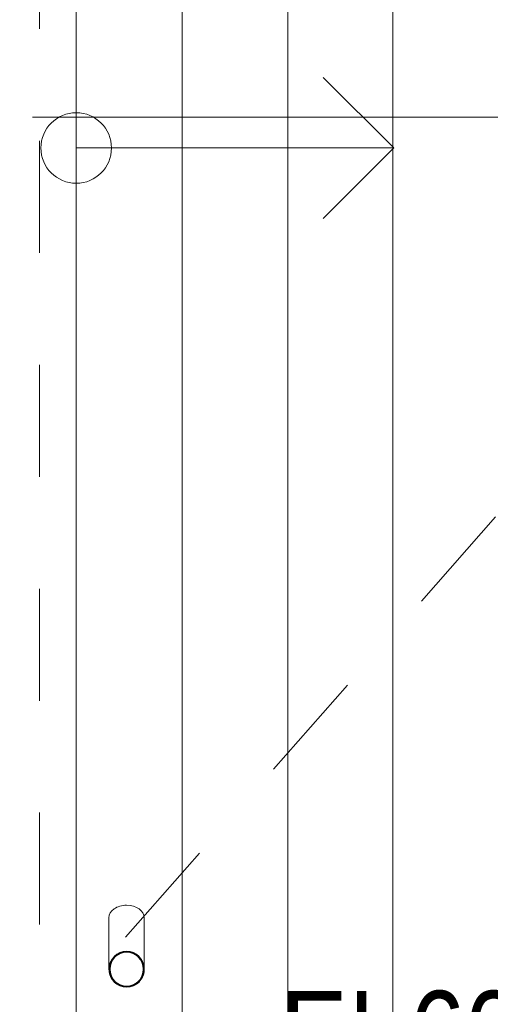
# Model space of a CAD drawing. Header units: millimetres. Extents: x -2180 to 54567, y -1945 to 22251.
# Tile 6 of 143: x 606 to 1940, y 7884 to 10677. Entities that reach past the tile are written whole.
import ezdxf

# ---------------------------------------------------------------- set-up
doc = ezdxf.new("R2010")
doc.units = ezdxf.units.MM
doc.linetypes.add('Grid Line 1_2_', pattern=[2222.5, 1270, -317.5, 317.5, -317.5])
doc.linetypes.add('IMPORT-Dash', pattern=[635, 317.5, -317.5])
for name, color, linetype, lineweight in [('_Beyond_', 7, 'Continuous', 9), ('Generic Models', 7, 'Continuous', 9), ('Generic Models-2', 7, 'Continuous', 25), ('Grids-1', 7, 'Grid Line 1_2_', 9), ('Stairs', 7, 'Continuous', 9), ('Up Arrows', 7, 'Continuous', 9)]:
    doc.layers.add(name, color=color, linetype=linetype, lineweight=lineweight)
doc.layers.add('Text Notes-1', color=1, linetype='Continuous', lineweight=9, true_color=0xff0000)
doc.layers.add('Trapp_punktiir', color=9, linetype='IMPORT-Dash', lineweight=9, true_color=0x808080)
doc.styles.add('Swis721 Cn BT_I', font='swissci.ttf', dxfattribs={"height": 250})

# ---------------------------------------------------------------- blocks, each defined once
blk = doc.blocks.new('Cast-In-Place Stair - ___-853713-1 Korruse põrandate plaan')
at = {"layer": '_Beyond_'}
blk.add_line((1663.5, 12866.1), (1663.5, 7854.3), dxfattribs=at)
blk = doc.blocks.new('Cast-In-Place Stair - ___-853709-1 Korruse põrandate plaan')
at = {"layer": '_Beyond_'}
for p, q in [((766.4, 12866.1), (766.4, 7854.3)), ((1066.4, 12866.1), (1066.4, 7854.3)), ((1366.4, 12866.1), (1366.4, 7854.3))]:
    blk.add_line(p, q, dxfattribs=at)
blk = doc.blocks.new('Generic Models 7 - Generic Models 49-1643332-1 Korruse põrandate plaan')
at = {"layer": 'Generic Models'}
for p, q in [((859.3, 8129.9), (859.3, 7983.8)), ((959.3, 7983.8), (959.3, 8129.9))]:
    blk.add_line(p, q, dxfattribs=at)
for start_param, end_param in [(1.570796, 3.141593), (0, 1.570796)]:
    blk.add_ellipse((909.3, 8129.9), major_axis=(50, 0), ratio=0.707107, start_param=start_param, end_param=end_param, dxfattribs=at)
for points in [[(870.6, 8012.2), (871.3, 8013.1), (872, 8014.1), (872.8, 8015)], [(887.4, 8026.5), (888, 8026.8), (888.6, 8027.1), (889.3, 8027.4)], [(928.3, 8027.8), (929.3, 8027.4), (930.2, 8027), (931.2, 8026.5)], [(945.8, 8015), (946.5, 8014.1), (947.3, 8013.1), (948, 8012.2)], [(862.2, 7993), (862.3, 7993.7), (862.5, 7994.4), (862.6, 7995.1)], [(955.9, 7995.1), (956.1, 7994.4), (956.3, 7993.7), (956.4, 7993)], [(862.6, 7972.5), (862.5, 7973.2), (862.3, 7973.9), (862.2, 7974.6)], [(956.4, 7974.6), (956.3, 7973.9), (956.1, 7973.2), (955.9, 7972.5)], [(872.8, 7952.6), (872, 7953.5), (871.3, 7954.4), (870.6, 7955.4)], [(889.3, 7940.1), (888.6, 7940.4), (888, 7940.7), (887.4, 7941)], [(931.2, 7941), (930.2, 7940.6), (929.3, 7940.1), (928.3, 7939.6)], [(948, 7955.4), (947.3, 7954.4), (946.5, 7953.5), (945.8, 7952.6)]]:
    blk.add_open_spline(points, degree=3, dxfattribs=at)
for points, knots in [([(886.5, 8028.3), (885.7, 8027.9), (881.2, 8025.4), (876, 8021.4), (872.1, 8017.2), (871.3, 8016.3)], [0.1506351, 0.1506351, 0.1506351, 0.1506351, 0.1666667, 0.25, 0.2749108, 0.2749108, 0.2749108, 0.2749108]), ([(909.3, 8033.8), (904.9, 8033.8), (898.1, 8032.9), (891.7, 8030.6), (889.5, 8029.7)], [0, 0, 0, 0, 0.0833333, 0.1297812, 0.1297812, 0.1297812, 0.1297812]), ([(929.1, 8029.7), (926.9, 8030.6), (920.4, 8032.9), (913.6, 8033.8), (909.3, 8033.8)], [0.8702188, 0.8702188, 0.8702188, 0.8702188, 0.9166667, 1, 1, 1, 1]), ([(947.3, 8016.3), (946.4, 8017.2), (942.6, 8021.4), (937.3, 8025.2), (932.8, 8028), (932.1, 8028.4)], [0.7250892, 0.7250892, 0.7250892, 0.7250892, 0.75, 0.8333333, 0.8493649, 0.8493649, 0.8493649, 0.8493649]), ([(860.2, 7993.3), (860, 7992.3), (859.5, 7989.2), (859.1, 7983.8), (859.5, 7978.4), (860, 7975.2), (860.2, 7974.2)], [0.4386826, 0.4386826, 0.4386826, 0.4386826, 0.4583333, 0.5, 0.5416667, 0.5613174, 0.5613174, 0.5613174, 0.5613174]), ([(869, 8013.3), (867.9, 8011.9), (865.7, 8008.5), (863, 8003), (861.4, 7998.4), (860.8, 7995.9), (860.7, 7995.5)], [0.2985189, 0.2985189, 0.2985189, 0.2985189, 0.3333333, 0.375, 0.4166667, 0.4244677, 0.4244677, 0.4244677, 0.4244677]), ([(957.9, 7995.5), (957.8, 7995.9), (957.1, 7998.4), (955.6, 8003), (952.9, 8008.5), (950.7, 8011.9), (949.6, 8013.4)], [0.5755323, 0.5755323, 0.5755323, 0.5755323, 0.5833333, 0.625, 0.6666667, 0.7014811, 0.7014811, 0.7014811, 0.7014811]), ([(958.4, 7974.2), (958.6, 7975.2), (959.1, 7978.4), (959.4, 7983.8), (959.1, 7989.2), (958.6, 7992.3), (958.4, 7993.3)], [0.4386826, 0.4386826, 0.4386826, 0.4386826, 0.4583333, 0.5, 0.5416667, 0.5613174, 0.5613174, 0.5613174, 0.5613174]), ([(860.6, 7972.2), (860.8, 7971.7), (861.4, 7969.2), (863, 7964.6), (865.7, 7959), (867.9, 7955.6), (869, 7954.2)], [0.5745704, 0.5745704, 0.5745704, 0.5745704, 0.5833333, 0.625, 0.6666667, 0.7014811, 0.7014811, 0.7014811, 0.7014811]), ([(949.6, 7954.2), (950.7, 7955.7), (952.9, 7959), (955.6, 7964.6), (957.2, 7969.2), (957.8, 7971.7), (957.9, 7972.2)], [0.2985189, 0.2985189, 0.2985189, 0.2985189, 0.3333333, 0.375, 0.4166667, 0.4254296, 0.4254296, 0.4254296, 0.4254296]), ([(871.3, 7951.3), (872.1, 7950.3), (876, 7946.1), (881.2, 7942.3), (885.7, 7939.6), (886.5, 7939.2)], [0.7250892, 0.7250892, 0.7250892, 0.7250892, 0.75, 0.8333333, 0.8493649, 0.8493649, 0.8493649, 0.8493649]), ([(889.5, 7937.9), (891.7, 7936.9), (898.1, 7934.7), (904.9, 7933.8), (909.3, 7933.8)], [0.8702188, 0.8702188, 0.8702188, 0.8702188, 0.9166667, 1, 1, 1, 1]), ([(909.3, 7933.8), (913.6, 7933.8), (920.4, 7934.7), (926.9, 7936.9), (929.1, 7937.9)], [0, 0, 0, 0, 0.0833333, 0.1297812, 0.1297812, 0.1297812, 0.1297812]), ([(932.1, 7939.3), (932.8, 7939.6), (937.4, 7942.1), (942.6, 7946.1), (946.4, 7950.3), (947.3, 7951.3)], [0.1506351, 0.1506351, 0.1506351, 0.1506351, 0.1666667, 0.25, 0.2749108, 0.2749108, 0.2749108, 0.2749108])]:
    blk.add_open_spline(points, degree=3, knots=knots, dxfattribs=at)
at = {"layer": 'Generic Models-2'}
for radius, start, end in [(50, 90, 270), (48, 90, 270), (50, 270, 90), (48, 270, 90)]:
    blk.add_arc((909.3, 7983.8), radius, start, end, dxfattribs=at)

msp = doc.modelspace()

# ---------------------------------------------------------------- linework, layer by layer
at = {"layer": 'Grids-1'}
for p, q in [((-1580.2, 10400), (919.8, 10400)), ((919.8, 10400), (34984.4, 10400))]:
    msp.add_line(p, q, dxfattribs=at)
at = {"layer": 'Trapp_punktiir'}
for p, q in [((662.2, 12237.8), (662.2, 7637.8)), ((3213.8, 10696), (662.2, 7798.3))]:
    msp.add_line(p, q, dxfattribs=at)
at = {"layer": 'Up Arrows'}
for p, q in [((1666.4, 10312.7), (1466.4, 10512.7)), ((766.4, 10312.7), (1066.4, 10312.7)), ((1066.4, 10312.7), (1366.4, 10312.7)), ((1366.4, 10312.7), (1663.5, 10312.7)), ((1666.4, 10312.7), (1466.4, 10112.7))]:
    msp.add_line(p, q, dxfattribs=at)
msp.add_circle((766.4, 10312.7), 100, dxfattribs=at)

# ---------------------------------------------------------------- block references
at = {"layer": '_Beyond_'}
msp.add_blockref('Cast-In-Place Stair - ___-853709-1 Korruse põrandate plaan', (0, 0), dxfattribs=at)
at = {"layer": 'Generic Models'}
msp.add_blockref('Generic Models 7 - Generic Models 49-1643332-1 Korruse põrandate plaan', (0, 0), dxfattribs=at)
at = {"layer": 'Stairs'}
msp.add_blockref('Cast-In-Place Stair - ___-853713-1 Korruse põrandate plaan', (0, 0), dxfattribs=at)

# ---------------------------------------------------------------- texts
at = {"layer": 'Text Notes-1', "insert": (1344.4, 7922.4), "char_height": 250, "width": 817.721, "attachment_point": 1, "style": 'Swis721 Cn BT_I'}
msp.add_mtext('EI-60', dxfattribs=at)

doc.saveas('drawing.dxf')
